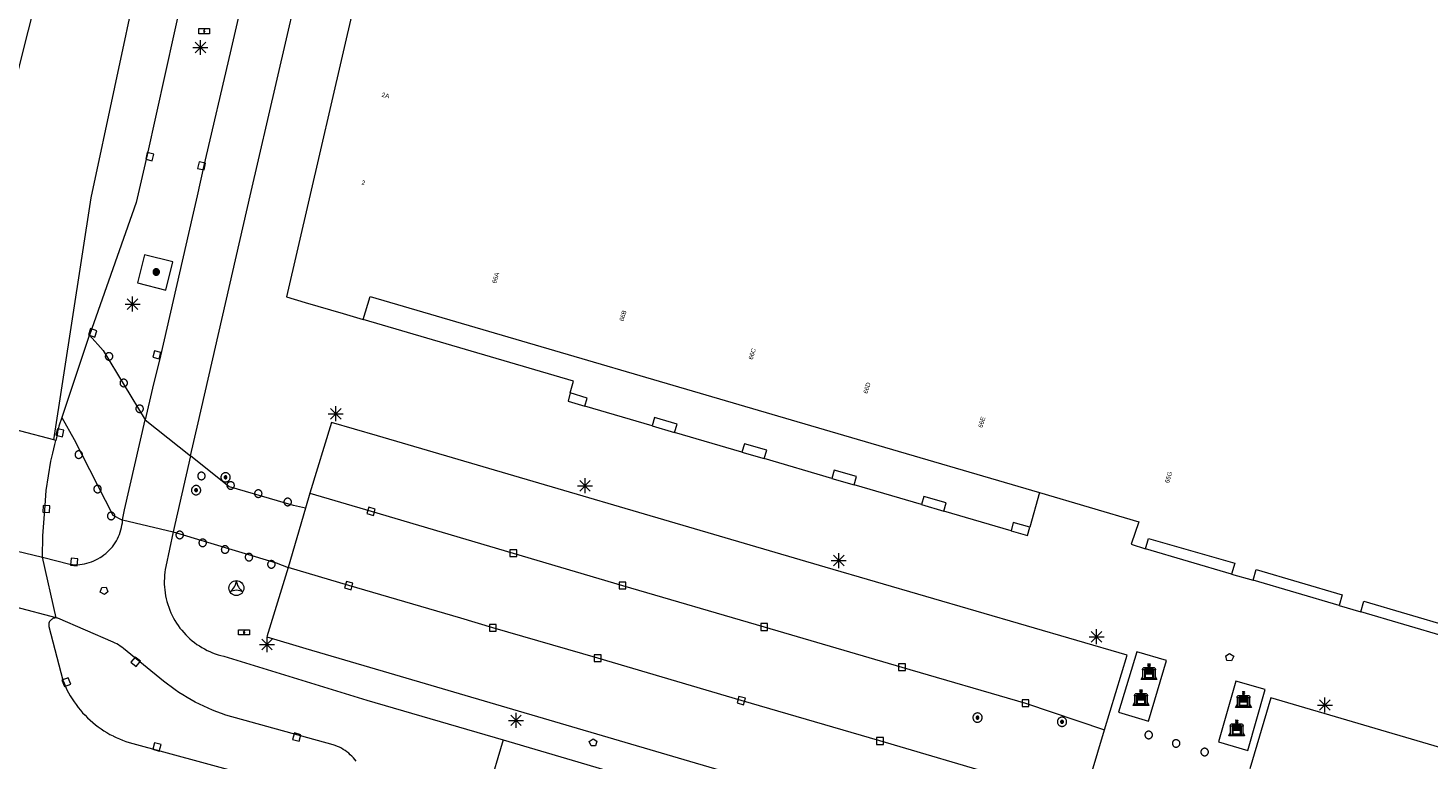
# Model space of a CAD drawing. Header units: metres. Extents: x 135779 to 137489, y 452643 to 455118.
# Tile 68 of 256: x 136674 to 136767, y 453144 to 453193. Entities that reach past the tile are written whole.
import ezdxf
from ezdxf.enums import TextEntityAlignment as Align

# ---------------------------------------------------------------- set-up
doc = ezdxf.new("R2010")
doc.units = ezdxf.units.M
for name, color, linetype, lineweight in [('KTop_BAK_Afval apart plaats', 96, 'Continuous', 13), ('KTop_KST_KAST', 40, 'Continuous', 13), ('KTop_NAR_Huisnummer tijdelijk (t)', 7, 'Continuous', 13), ('KTop_PAL_Afsluitpaal', 222, 'Continuous', 13), ('KTop_PAL_Lichtmast', 40, 'Continuous', 13), ('KTop_PND_Grondvlaksituatie van BAG-pand [tachy]', 1, 'Continuous', 13), ('KTop_PUT_Brandkraan of -put', 1, 'Continuous', 13), ('KTop_PUT_Inspectie- of rioolput', 15, 'Continuous', 13), ('KTop_PUT_Kolk', 15, 'Continuous', 13), ('KTop_STM_Reclamezuil', 40, 'Continuous', 13), ('KTop_VGO_Boom', 92, 'Continuous', 13), ('KTop_WGD_Fietspad', 40, 'Continuous', 13), ('KTop_WGD_Rijbaan_Lokale weg', 251, 'Continuous', 13), ('KTop_WGD_Rijbaan_Lokale weg_verkeersdrempel', 40, 'Continuous', 13), ('KTop_WGD_Voetpad', 251, 'Continuous', 13)]:
    doc.layers.add(name, color=color, linetype=linetype, lineweight=lineweight)
doc.styles.add('Style-ROVUCURSIEF', font='ROVUCURSIEF.shx')

# ---------------------------------------------------------------- blocks, each defined once
blk = doc.blocks.new('BAK_Afval_apart_plaats')
at = {"layer": 'KTop_BAK_Afval apart plaats'}
for p, q in [((-0.43, 0.141), (-0.425, 0.168)), ((-0.43, 0.118), (-0.43, 0.141)), ((-0.29, 0.118), (-0.43, 0.118)), ((-0.43, 0.118), (-0.43, -0.457)), ((-0.29, 0.118), (-0.43, 0.118)), ((-0.425, 0.168), (-0.416, 0.193)), ((-0.416, 0.193), (-0.403, 0.215)), ((-0.403, 0.215), (-0.384, 0.24)), ((-0.384, 0.24), (-0.364, 0.258)), ((-0.364, 0.258), (-0.342, 0.272)), ((-0.342, 0.272), (0, 0.272)), ((-0.282, 0.167), (-0.29, 0.146)), ((-0.282, 0.167), (-0.29, 0.146)), ((-0.29, 0.146), (-0.29, 0.118)), ((-0.29, 0.146), (-0.29, 0.118)), ((-0.29, -0.429), (-0.29, 0.118)), ((-0.29, 0.118), (-0.29, -0.429)), ((-0.273, 0.186), (-0.282, 0.167)), ((-0.273, 0.186), (-0.282, 0.167)), ((-0.248, 0.217), (-0.273, 0.186)), ((-0.248, 0.217), (-0.273, 0.186)), ((0.248, 0.217), (-0.248, 0.217)), ((0.248, 0.217), (-0.248, 0.217)), ((-0.242, 0.081), (-0.242, 0.153)), ((-0.242, 0.153), (0.242, 0.153)), ((0.242, 0.081), (-0.242, 0.081)), ((-0.242, 0.034), (-0.242, 0.081)), ((-0.242, 0.081), (0.242, 0.081)), ((-0.242, -0.059), (-0.242, 0.034)), ((-0.242, 0.034), (0.242, 0.034)), ((0.242, 0.034), (-0.242, 0.034)), ((-0.073, 0.513), (-0.072, 0.515)), ((-0.073, 0.513), (-0.073, 0.49)), ((-0.072, 0.511), (-0.073, 0.513)), ((-0.072, 0.511), (-0.073, 0.513)), ((-0.073, 0.49), (-0.072, 0.488)), ((-0.073, 0.399), (-0.073, 0.376)), ((-0.072, 0.397), (-0.073, 0.399)), ((-0.073, 0.376), (-0.072, 0.374)), ((-0.072, 0.515), (-0.071, 0.516)), ((-0.07, 0.51), (-0.072, 0.511)), ((-0.07, 0.51), (-0.072, 0.511)), ((-0.072, 0.488), (-0.07, 0.486)), ((-0.07, 0.396), (-0.072, 0.397)), ((-0.072, 0.374), (-0.07, 0.373)), ((-0.071, 0.516), (-0.07, 0.517)), ((-0.07, 0.517), (-0.067, 0.519)), ((-0.069, 0.509), (-0.07, 0.51)), ((-0.069, 0.509), (-0.07, 0.51)), ((-0.07, 0.486), (-0.069, 0.485)), ((-0.069, 0.395), (-0.07, 0.396)), ((-0.07, 0.373), (-0.069, 0.371)), ((-0.066, 0.507), (-0.069, 0.509)), ((-0.066, 0.507), (-0.069, 0.509)), ((-0.069, 0.485), (-0.066, 0.484)), ((-0.066, 0.394), (-0.069, 0.395)), ((-0.069, 0.371), (-0.066, 0.37)), ((-0.067, 0.519), (-0.065, 0.52)), ((-0.063, 0.506), (-0.066, 0.507)), ((-0.063, 0.506), (-0.066, 0.507)), ((-0.066, 0.484), (-0.063, 0.483)), ((-0.063, 0.392), (-0.066, 0.394)), ((-0.066, 0.37), (-0.063, 0.369)), ((-0.065, 0.52), (-0.061, 0.521)), ((-0.059, 0.505), (-0.063, 0.506)), ((-0.059, 0.505), (-0.063, 0.506)), ((-0.063, 0.483), (-0.059, 0.482)), ((-0.059, 0.391), (-0.063, 0.392)), ((-0.063, 0.369), (-0.059, 0.368)), ((-0.061, 0.521), (-0.055, 0.523)), ((-0.054, 0.504), (-0.059, 0.505)), ((-0.054, 0.504), (-0.059, 0.505)), ((-0.059, 0.482), (-0.054, 0.481)), ((-0.054, 0.39), (-0.059, 0.391)), ((-0.059, 0.368), (-0.054, 0.367)), ((-0.055, 0.523), (-0.049, 0.524)), ((-0.048, 0.503), (-0.054, 0.504)), ((-0.048, 0.503), (-0.054, 0.504)), ((-0.054, 0.481), (-0.048, 0.48)), ((-0.048, 0.389), (-0.054, 0.39)), ((-0.054, 0.367), (-0.048, 0.366)), ((-0.049, 0.524), (-0.043, 0.525)), ((-0.043, 0.502), (-0.048, 0.503)), ((-0.043, 0.502), (-0.048, 0.503)), ((-0.048, 0.48), (-0.043, 0.479)), ((-0.043, 0.388), (-0.048, 0.389)), ((-0.048, 0.366), (-0.043, 0.365)), ((-0.043, 0.525), (-0.035, 0.526)), ((-0.036, 0.501), (-0.043, 0.502)), ((-0.036, 0.501), (-0.043, 0.502)), ((-0.043, 0.479), (-0.036, 0.478)), ((-0.036, 0.388), (-0.043, 0.388)), ((-0.043, 0.365), (-0.036, 0.364)), ((-0.03, 0.501), (-0.036, 0.501)), ((-0.03, 0.501), (-0.036, 0.501)), ((-0.036, 0.478), (-0.03, 0.478)), ((-0.03, 0.387), (-0.036, 0.388)), ((-0.036, 0.364), (-0.03, 0.364)), ((-0.035, 0.526), (-0.029, 0.527)), ((-0.021, 0.5), (-0.03, 0.501)), ((-0.021, 0.5), (-0.03, 0.501)), ((-0.03, 0.478), (-0.028, 0.478)), ((-0.021, 0.387), (-0.03, 0.387)), ((-0.03, 0.364), (-0.028, 0.364)), ((-0.029, 0.527), (-0.023, 0.527)), ((-0.028, 0.478), (-0.021, 0.477)), ((-0.028, 0.468), (-0.028, 0.478)), ((-0.028, 0.478), (-0.021, 0.477)), ((-0.028, 0.4), (-0.028, 0.468)), ((-0.028, 0.468), (-0.021, 0.468)), ((-0.021, 0.468), (-0.028, 0.468)), ((-0.021, 0.4), (-0.028, 0.4)), ((-0.028, 0.364), (-0.021, 0.363)), ((-0.028, 0.355), (-0.028, 0.364)), ((-0.028, 0.364), (-0.021, 0.363)), ((-0.028, 0.272), (-0.028, 0.355)), ((-0.028, 0.355), (-0.021, 0.354)), ((-0.021, 0.354), (-0.028, 0.355)), ((0.028, 0.272), (-0.028, 0.272)), ((-0.023, 0.527), (-0.013, 0.528)), ((-0.014, 0.5), (-0.021, 0.5)), ((-0.014, 0.5), (-0.021, 0.5)), ((-0.021, 0.477), (-0.014, 0.477)), ((-0.021, 0.477), (-0.014, 0.477)), ((-0.021, 0.468), (-0.014, 0.468)), ((-0.014, 0.468), (-0.021, 0.468)), ((-0.014, 0.399), (-0.021, 0.4)), ((-0.014, 0.386), (-0.021, 0.387)), ((-0.021, 0.363), (-0.014, 0.363)), ((-0.021, 0.363), (-0.014, 0.363)), ((-0.021, 0.354), (-0.014, 0.354)), ((-0.014, 0.354), (-0.021, 0.354)), ((0, 0.5), (-0.014, 0.5)), ((0, 0.5), (-0.014, 0.5)), ((-0.014, 0.477), (0, 0.477)), ((-0.014, 0.477), (0, 0.477)), ((-0.014, 0.468), (0, 0.468)), ((0, 0.468), (-0.014, 0.468)), ((0, 0.399), (-0.014, 0.399)), ((0, 0.386), (-0.014, 0.386)), ((-0.014, 0.363), (0, 0.363)), ((-0.014, 0.363), (0, 0.363)), ((-0.014, 0.354), (0, 0.354)), ((0, 0.354), (-0.014, 0.354)), ((-0.013, 0.528), (-0.005, 0.528)), ((-0.005, 0.528), (0, 0.528)), ((0, 0.528), (0.005, 0.528)), ((0, 0.5), (0, 0.477)), ((0, 0.477), (0, 0.5)), ((0, 0.477), (0, 0.5)), ((0, 0.5), (0.014, 0.5)), ((0.014, 0.5), (0, 0.5)), ((0.014, 0.477), (0, 0.477)), ((0, 0.477), (0.014, 0.477)), ((0.014, 0.468), (0, 0.468)), ((0, 0.468), (0, 0.399)), ((0, 0.468), (0, 0.399)), ((0.014, 0.468), (0, 0.468)), ((0, 0.399), (0.014, 0.399)), ((0, 0.363), (0, 0.386)), ((0, 0.363), (0, 0.386)), ((0, 0.386), (0.014, 0.386)), ((0.014, 0.363), (0, 0.363)), ((0, 0.363), (0.014, 0.363)), ((0, 0.354), (0.014, 0.354)), ((0, 0.272), (0, 0.354)), ((0, 0.354), (0, 0.272)), ((0.014, 0.354), (0, 0.354)), ((0, 0.272), (0.342, 0.272)), ((0.028, 0.272), (0, 0.272)), ((0, 0.272), (0.028, 0.272)), ((0.005, 0.528), (0.013, 0.528)), ((0.013, 0.528), (0.023, 0.527)), ((0.014, 0.5), (0.021, 0.5)), ((0.021, 0.5), (0.014, 0.5)), ((0.021, 0.477), (0.014, 0.477)), ((0.014, 0.477), (0.021, 0.477)), ((0.021, 0.468), (0.014, 0.468)), ((0.021, 0.468), (0.014, 0.468)), ((0.014, 0.399), (0.021, 0.4)), ((0.014, 0.386), (0.021, 0.387)), ((0.021, 0.363), (0.014, 0.363)), ((0.014, 0.363), (0.021, 0.363)), ((0.014, 0.354), (0.021, 0.354)), ((0.021, 0.354), (0.014, 0.354)), ((0.021, 0.5), (0.03, 0.501)), ((0.03, 0.501), (0.021, 0.5)), ((0.028, 0.478), (0.021, 0.477)), ((0.021, 0.477), (0.028, 0.478)), ((0.021, 0.468), (0.028, 0.468)), ((0.028, 0.468), (0.021, 0.468)), ((0.028, 0.468), (0.021, 0.468)), ((0.021, 0.4), (0.028, 0.4)), ((0.021, 0.387), (0.03, 0.387)), ((0.028, 0.364), (0.021, 0.363)), ((0.021, 0.363), (0.028, 0.364)), ((0.021, 0.354), (0.028, 0.355)), ((0.028, 0.355), (0.021, 0.354)), ((0.023, 0.527), (0.029, 0.527)), ((0.03, 0.478), (0.028, 0.478)), ((0.028, 0.478), (0.028, 0.468)), ((0.028, 0.4), (0.028, 0.468)), ((0.03, 0.364), (0.028, 0.364)), ((0.028, 0.364), (0.028, 0.355)), ((0.028, 0.355), (0.028, 0.272)), ((0.029, 0.527), (0.035, 0.526)), ((0.03, 0.501), (0.036, 0.501)), ((0.036, 0.501), (0.03, 0.501)), ((0.036, 0.478), (0.03, 0.478)), ((0.03, 0.387), (0.036, 0.388)), ((0.036, 0.364), (0.03, 0.364)), ((0.035, 0.526), (0.043, 0.525)), ((0.036, 0.501), (0.043, 0.502)), ((0.043, 0.502), (0.036, 0.501)), ((0.043, 0.479), (0.036, 0.478)), ((0.036, 0.388), (0.043, 0.388)), ((0.043, 0.365), (0.036, 0.364)), ((0.043, 0.525), (0.049, 0.524)), ((0.043, 0.502), (0.048, 0.503)), ((0.048, 0.503), (0.043, 0.502)), ((0.048, 0.48), (0.043, 0.479)), ((0.043, 0.388), (0.048, 0.389)), ((0.048, 0.366), (0.043, 0.365)), ((0.048, 0.503), (0.054, 0.504)), ((0.054, 0.504), (0.048, 0.503)), ((0.054, 0.481), (0.048, 0.48)), ((0.048, 0.389), (0.054, 0.39)), ((0.054, 0.367), (0.048, 0.366)), ((0.049, 0.524), (0.055, 0.523)), ((0.054, 0.504), (0.059, 0.505)), ((0.059, 0.505), (0.054, 0.504)), ((0.059, 0.482), (0.054, 0.481)), ((0.054, 0.39), (0.059, 0.391)), ((0.059, 0.368), (0.054, 0.367)), ((0.055, 0.523), (0.061, 0.521)), ((0.059, 0.505), (0.063, 0.506)), ((0.063, 0.506), (0.059, 0.505)), ((0.063, 0.483), (0.059, 0.482)), ((0.059, 0.391), (0.063, 0.392)), ((0.063, 0.369), (0.059, 0.368)), ((0.061, 0.521), (0.065, 0.52)), ((0.063, 0.506), (0.066, 0.507)), ((0.066, 0.507), (0.063, 0.506)), ((0.066, 0.484), (0.063, 0.483)), ((0.063, 0.392), (0.066, 0.394)), ((0.066, 0.37), (0.063, 0.369)), ((0.065, 0.52), (0.067, 0.519)), ((0.066, 0.507), (0.069, 0.509)), ((0.069, 0.509), (0.066, 0.507)), ((0.069, 0.485), (0.066, 0.484)), ((0.066, 0.394), (0.069, 0.395)), ((0.069, 0.371), (0.066, 0.37)), ((0.067, 0.519), (0.07, 0.517)), ((0.069, 0.509), (0.07, 0.51)), ((0.07, 0.51), (0.069, 0.509)), ((0.07, 0.486), (0.069, 0.485)), ((0.069, 0.395), (0.07, 0.396)), ((0.07, 0.373), (0.069, 0.371)), ((0.07, 0.517), (0.071, 0.516)), ((0.07, 0.51), (0.072, 0.511)), ((0.072, 0.511), (0.07, 0.51)), ((0.072, 0.488), (0.07, 0.486)), ((0.07, 0.396), (0.072, 0.397)), ((0.072, 0.374), (0.07, 0.373)), ((0.071, 0.516), (0.072, 0.515)), ((0.072, 0.515), (0.073, 0.513)), ((0.072, 0.511), (0.073, 0.513)), ((0.073, 0.513), (0.072, 0.511)), ((0.073, 0.49), (0.072, 0.488)), ((0.072, 0.397), (0.073, 0.399)), ((0.073, 0.376), (0.072, 0.374)), ((0.073, 0.513), (0.073, 0.49)), ((0.073, 0.399), (0.073, 0.376)), ((0.242, 0.153), (0.242, 0.081)), ((0.242, 0.081), (0.242, 0.034)), ((0.242, 0.034), (0.242, -0.059)), ((0.273, 0.186), (0.248, 0.217)), ((0.273, 0.186), (0.248, 0.217)), ((0.282, 0.167), (0.273, 0.186)), ((0.282, 0.167), (0.273, 0.186)), ((0.29, 0.146), (0.282, 0.167)), ((0.29, 0.146), (0.282, 0.167)), ((0.29, 0.118), (0.29, 0.146)), ((0.29, 0.118), (0.29, 0.146)), ((0.43, 0.118), (0.29, 0.118)), ((0.29, 0.118), (0.29, -0.429)), ((0.43, 0.118), (0.29, 0.118)), ((0.29, -0.429), (0.29, 0.118)), ((0.342, 0.272), (0.364, 0.258)), ((0.364, 0.258), (0.384, 0.24)), ((0.384, 0.24), (0.403, 0.215)), ((0.403, 0.215), (0.416, 0.193)), ((0.416, 0.193), (0.425, 0.168)), ((0.425, 0.168), (0.43, 0.141)), ((0.43, 0.141), (0.43, 0.118)), ((0.43, -0.457), (0.43, 0.118)), ((-0.528, -0.528), (-0.43, -0.332)), ((0.528, -0.528), (-0.528, -0.528)), ((-0.43, -0.332), (-0.43, -0.457)), ((-0.43, -0.457), (0.43, -0.457)), ((-0.43, -0.457), (0.43, -0.457)), ((0.29, -0.429), (-0.29, -0.429)), ((-0.29, -0.429), (0.29, -0.429)), ((0.242, -0.059), (-0.242, -0.059)), ((-0.242, -0.059), (-0.242, -0.092)), ((0.242, -0.059), (-0.242, -0.059)), ((-0.242, -0.092), (0.242, -0.092)), ((-0.242, -0.11), (-0.242, -0.092)), ((-0.242, -0.092), (0.242, -0.092)), ((0.242, -0.11), (-0.242, -0.11)), ((0.242, -0.11), (-0.242, -0.11)), ((-0.242, -0.147), (0.242, -0.147)), ((-0.242, -0.41), (-0.242, -0.147)), ((0.242, -0.41), (-0.242, -0.41)), ((0.242, -0.11), (0.242, -0.059)), ((0.242, -0.092), (0.242, -0.11)), ((0.242, -0.092), (0.242, -0.11)), ((0.242, -0.147), (0.242, -0.41)), ((0.43, -0.457), (0.43, -0.332)), ((0.43, -0.332), (0.528, -0.528))]:
    blk.add_line(p, q, dxfattribs=at)
at = {"layer": 'KTop_BAK_Afval apart plaats', "flags": 128}
blk.add_lwpolyline([(0.029, 0.413), (0.035, 0.412), (0.043, 0.411), (0.049, 0.41), (0.055, 0.409), (0.061, 0.407), (0.065, 0.406), (0.067, 0.405), (0.07, 0.403), (0.071, 0.402), (0.072, 0.401), (0.073, 0.399), (0.072, 0.397), (0.07, 0.396), (0.069, 0.395), (0.066, 0.394), (0.063, 0.392), (0.059, 0.391), (0.054, 0.39), (0.048, 0.389), (0.043, 0.388), (0.036, 0.388), (0.03, 0.387), (0.021, 0.387), (0.014, 0.386), (0, 0.386), (-0.014, 0.386), (-0.021, 0.387), (-0.03, 0.387), (-0.036, 0.388), (-0.043, 0.388), (-0.048, 0.389), (-0.054, 0.39), (-0.059, 0.391), (-0.063, 0.392), (-0.066, 0.394), (-0.069, 0.395), (-0.07, 0.396), (-0.072, 0.397), (-0.073, 0.399), (-0.072, 0.401), (-0.071, 0.402), (-0.07, 0.403), (-0.067, 0.405), (-0.065, 0.406), (-0.061, 0.407), (-0.055, 0.409), (-0.049, 0.41), (-0.043, 0.411), (-0.035, 0.412), (-0.029, 0.413), (-0.028, 0.413), (-0.028, 0.4), (-0.021, 0.4), (-0.014, 0.399), (0, 0.399), (0.014, 0.399), (0.021, 0.4), (0.028, 0.4), (0.028, 0.413), (0.029, 0.413), (0.028, 0.413)], dxfattribs=at)
at = {"layer": 'KTop_BAK_Afval apart plaats'}
for p in [(0, 0), (-0.43, -0.457)]:
    blk.add_point(p, dxfattribs=at)
blk = doc.blocks.new('KST_KAST')
at = {"layer": 'KTop_KST_KAST', "flags": 128}
blk.add_lwpolyline([(-0.365, 0.169), (0.365, 0.169), (0.365, -0.169), (-0.365, -0.169), (-0.365, 0.169)], close=True, dxfattribs=at)
blk.add_lwpolyline([(0.045, 0.146), (-0.045, 0), (0.045, 0), (-0.045, -0.146)], dxfattribs=at)
blk = doc.blocks.new('PAL_Lichtmast')
at = {"layer": 'KTop_PAL_Lichtmast'}
for p, q in [((-0.354, -0.354), (0.354, 0.354)), ((0.354, -0.354), (-0.354, 0.354)), ((0, -0.5), (0, 0.5)), ((-0.5, 0), (0.5, 0))]:
    blk.add_line(p, q, dxfattribs=at)
blk = doc.blocks.new('PAL_Afsluitpaal')
at = {"layer": 'KTop_PAL_Afsluitpaal', "flags": 128}
blk.add_lwpolyline([(0.25, 0), (0.249, 0.026), (0.245, 0.052), (0.238, 0.077), (0.228, 0.102), (0.217, 0.125), (0.202, 0.147), (0.186, 0.167), (0.167, 0.186), (0.147, 0.202), (0.125, 0.217), (0.102, 0.228), (0.077, 0.238), (0.052, 0.245), (0.026, 0.249), (0, 0.25), (-0.026, 0.249), (-0.052, 0.245), (-0.077, 0.238), (-0.102, 0.228), (-0.125, 0.217), (-0.147, 0.202), (-0.167, 0.186), (-0.186, 0.167), (-0.202, 0.147), (-0.217, 0.125), (-0.228, 0.102), (-0.238, 0.077), (-0.245, 0.052), (-0.249, 0.026), (-0.25, 0), (-0.249, -0.026), (-0.245, -0.052), (-0.238, -0.077), (-0.228, -0.102), (-0.217, -0.125), (-0.202, -0.147), (-0.186, -0.167), (-0.167, -0.186), (-0.147, -0.202), (-0.125, -0.217), (-0.102, -0.228), (-0.077, -0.238), (-0.052, -0.245), (-0.026, -0.249), (0, -0.25), (0.026, -0.249), (0.052, -0.245), (0.077, -0.238), (0.102, -0.228), (0.125, -0.217), (0.147, -0.202), (0.167, -0.186), (0.186, -0.167), (0.202, -0.147), (0.217, -0.125), (0.228, -0.102), (0.238, -0.077), (0.245, -0.052), (0.249, -0.026), (0.25, 0)], dxfattribs=at)
blk = doc.blocks.new('PUT_Kolk')
at = {"layer": 'KTop_PUT_Kolk', "flags": 128}
blk.add_lwpolyline([(0.225, -0.225), (0.225, 0.225), (-0.225, 0.225), (-0.225, -0.225), (0.225, -0.225)], dxfattribs=at)
blk = doc.blocks.new('PUT_Brandkraan_of_-put')
at = {"layer": 'KTop_PUT_Brandkraan of -put'}
for p, q in [((-0.25, 0.034), (0, 0.25)), ((-0.158, -0.25), (-0.25, 0.034)), ((0, 0.25), (0.25, 0.033)), ((0.25, 0.033), (0.158, -0.25)), ((0.158, -0.25), (-0.158, -0.25))]:
    blk.add_line(p, q, dxfattribs=at)
blk = doc.blocks.new('PUT_Inspectie-_of_rioolput')
at = {"layer": 'KTop_PUT_Inspectie- of rioolput', "flags": 128}
for points in [[(0.31, 0), (0.308, 0.032), (0.303, 0.064), (0.294, 0.095), (0.283, 0.126), (0.268, 0.155), (0.25, 0.182), (0.23, 0.207), (0.207, 0.23), (0.182, 0.25), (0.154, 0.268), (0.126, 0.283), (0.095, 0.294), (0.064, 0.303), (0.032, 0.308), (0, 0.309), (-0.032, 0.308), (-0.064, 0.303), (-0.096, 0.294), (-0.126, 0.283), (-0.155, 0.268), (-0.182, 0.25), (-0.207, 0.23), (-0.23, 0.207), (-0.25, 0.182), (-0.268, 0.154), (-0.283, 0.126), (-0.294, 0.095), (-0.303, 0.064), (-0.308, 0.032), (-0.309, 0), (-0.308, -0.032), (-0.303, -0.064), (-0.294, -0.096), (-0.283, -0.126), (-0.268, -0.155), (-0.25, -0.182), (-0.23, -0.207), (-0.207, -0.23), (-0.182, -0.25), (-0.155, -0.268), (-0.126, -0.283), (-0.096, -0.294), (-0.064, -0.303), (-0.032, -0.308), (0, -0.309), (0.032, -0.308), (0.064, -0.303), (0.095, -0.294), (0.126, -0.283), (0.155, -0.268), (0.182, -0.25), (0.207, -0.23), (0.23, -0.207), (0.25, -0.182), (0.268, -0.155), (0.283, -0.126), (0.294, -0.096), (0.303, -0.064), (0.308, -0.032), (0.31, 0)], [(0.095, 0), (0.094, 0.009), (0.092, 0.019), (0.09, 0.029), (0.086, 0.038), (0.082, 0.047), (0.076, 0.055), (0.07, 0.063), (0.063, 0.07), (0.055, 0.076), (0.047, 0.082), (0.038, 0.086), (0.029, 0.09), (0.019, 0.092), (0.009, 0.094), (0, 0.094), (-0.01, 0.094), (-0.02, 0.092), (-0.029, 0.09), (-0.039, 0.086), (-0.048, 0.082), (-0.056, 0.076), (-0.064, 0.07), (-0.071, 0.063), (-0.077, 0.055), (-0.082, 0.047), (-0.087, 0.038), (-0.09, 0.029), (-0.093, 0.019), (-0.094, 0.009), (-0.095, 0), (-0.094, -0.01), (-0.093, -0.02), (-0.09, -0.029), (-0.087, -0.039), (-0.082, -0.048), (-0.077, -0.056), (-0.071, -0.064), (-0.064, -0.071), (-0.056, -0.077), (-0.047, -0.082), (-0.039, -0.087), (-0.029, -0.09), (-0.02, -0.093), (-0.01, -0.094), (0, -0.095), (0.009, -0.094), (0.019, -0.093), (0.029, -0.09), (0.038, -0.087), (0.047, -0.082), (0.055, -0.077), (0.063, -0.071), (0.07, -0.064), (0.076, -0.056), (0.082, -0.047), (0.086, -0.039), (0.09, -0.029), (0.092, -0.02), (0.094, -0.01), (0.095, 0)], [(0.035, 0), (0.034, 0.003), (0.034, 0.007), (0.033, 0.01), (0.031, 0.014), (0.03, 0.017), (0.028, 0.02), (0.026, 0.023), (0.023, 0.026), (0.02, 0.028), (0.017, 0.03), (0.014, 0.031), (0.01, 0.033), (0.007, 0.034), (0.003, 0.034), (0, 0.034), (-0.004, 0.034), (-0.007, 0.034), (-0.011, 0.033), (-0.014, 0.031), (-0.018, 0.03), (-0.021, 0.028), (-0.023, 0.026), (-0.026, 0.023), (-0.028, 0.02), (-0.03, 0.017), (-0.032, 0.014), (-0.033, 0.01), (-0.034, 0.007), (-0.035, 0.003), (-0.035, 0), (-0.035, -0.004), (-0.034, -0.007), (-0.033, -0.011), (-0.032, -0.014), (-0.03, -0.018), (-0.028, -0.021), (-0.026, -0.023), (-0.023, -0.026), (-0.021, -0.028), (-0.017, -0.03), (-0.014, -0.032), (-0.011, -0.033), (-0.007, -0.034), (-0.004, -0.035), (0, -0.035), (0.003, -0.035), (0.007, -0.034), (0.01, -0.033), (0.014, -0.032), (0.017, -0.03), (0.02, -0.028), (0.023, -0.026), (0.026, -0.023), (0.028, -0.021), (0.03, -0.017), (0.031, -0.014), (0.033, -0.011), (0.034, -0.007), (0.034, -0.004), (0.035, 0)], [(0.01, 0.02), (0.007, 0.02), (0.005, 0.021), (0.003, 0.022), (0.001, 0.022), (-0.001, 0.022), (-0.004, 0.022), (-0.006, 0.021), (-0.008, 0.02), (-0.01, 0.019), (-0.012, 0.018), (-0.014, 0.017), (-0.016, 0.015), (-0.017, 0.013), (-0.019, 0.012), (-0.02, 0.009), (-0.021, 0.007), (-0.022, 0.005), (-0.022, 0.003), (-0.022, 0.001), (-0.022, -0.001), (-0.022, -0.004), (-0.022, -0.006), (-0.021, -0.008), (-0.02, -0.01), (-0.019, -0.012), (-0.017, -0.014), (-0.016, -0.016), (-0.014, -0.017), (-0.012, -0.019), (-0.01, -0.02), (-0.008, -0.021), (-0.006, -0.022), (-0.003, -0.022), (-0.001, -0.022), (0.001, -0.022), (0.003, -0.022), (0.005, -0.022), (0.008, -0.021), (0.01, -0.02), (0.012, -0.019), (0.014, -0.017), (0.015, -0.016), (0.017, -0.014), (0.018, -0.012), (0.02, -0.01), (0.02, -0.008), (0.021, -0.006), (0.022, -0.003), (0.022, -0.001), (0.022, 0.001), (0.022, 0.003), (0.021, 0.005), (0.02, 0.008), (0.019, 0.01), (0.018, 0.012), (0.017, 0.014), (0.015, 0.015), (0.013, 0.017), (0.012, 0.018), (0.01, 0.02)]]:
    blk.add_lwpolyline(points, dxfattribs=at)
blk = doc.blocks.new('STM_Reclamezuil')
at = {"layer": 'KTop_STM_Reclamezuil'}
blk.add_circle((0, 0), 0.5, dxfattribs=at)
for centre, radius, start, end in [((-0.982, 0.568), 0.984, 303.89611, 356.03804), ((0.98, 0.567), 0.982, 183.93068, 236.24524), ((0, -1.149), 0.999, 64.2764, 115.72044)]:
    blk.add_arc(centre, radius, start, end, dxfattribs=at)
blk = doc.blocks.new('VGO_Boom')
at = {"layer": 'KTop_VGO_Boom', "flags": 128}
for points in [[(0.215, 0), (0.214, 0.022), (0.21, 0.045), (0.204, 0.066), (0.196, 0.087), (0.186, 0.108), (0.174, 0.126), (0.16, 0.144), (0.144, 0.16), (0.126, 0.174), (0.107, 0.186), (0.087, 0.196), (0.066, 0.204), (0.045, 0.21), (0.022, 0.214), (-0.001, 0.215), (-0.023, 0.214), (-0.045, 0.21), (-0.067, 0.204), (-0.088, 0.196), (-0.108, 0.186), (-0.127, 0.174), (-0.144, 0.16), (-0.16, 0.144), (-0.174, 0.126), (-0.187, 0.107), (-0.197, 0.087), (-0.205, 0.066), (-0.211, 0.045), (-0.214, 0.022), (-0.215, -0.001), (-0.214, -0.023), (-0.211, -0.045), (-0.205, -0.067), (-0.197, -0.088), (-0.187, -0.108), (-0.174, -0.127), (-0.16, -0.144), (-0.144, -0.16), (-0.127, -0.174), (-0.108, -0.187), (-0.088, -0.197), (-0.067, -0.205), (-0.045, -0.211), (-0.023, -0.214), (0, -0.215), (0.022, -0.214), (0.045, -0.211), (0.066, -0.205), (0.087, -0.197), (0.108, -0.187), (0.126, -0.174), (0.144, -0.16), (0.16, -0.144), (0.174, -0.127), (0.186, -0.108), (0.196, -0.088), (0.204, -0.067), (0.21, -0.045), (0.214, -0.023), (0.215, -0.001)], [(0.155, 0), (0.154, 0.016), (0.152, 0.032), (0.147, 0.048), (0.142, 0.063), (0.134, 0.078), (0.125, 0.091), (0.115, 0.104), (0.104, 0.115), (0.091, 0.125), (0.077, 0.134), (0.063, 0.142), (0.048, 0.147), (0.032, 0.152), (0.016, 0.154), (-0.001, 0.155), (-0.017, 0.154), (-0.033, 0.152), (-0.048, 0.147), (-0.064, 0.142), (-0.078, 0.134), (-0.092, 0.125), (-0.104, 0.115), (-0.116, 0.104), (-0.126, 0.091), (-0.135, 0.077), (-0.142, 0.063), (-0.148, 0.048), (-0.152, 0.032), (-0.155, 0.016), (-0.155, -0.001), (-0.155, -0.017), (-0.152, -0.033), (-0.148, -0.048), (-0.142, -0.064), (-0.135, -0.078), (-0.126, -0.092), (-0.116, -0.104), (-0.104, -0.116), (-0.092, -0.126), (-0.078, -0.135), (-0.064, -0.142), (-0.048, -0.148), (-0.033, -0.152), (-0.017, -0.155), (0, -0.155), (0.016, -0.155), (0.032, -0.152), (0.048, -0.148), (0.063, -0.142), (0.078, -0.135), (0.091, -0.126), (0.104, -0.116), (0.115, -0.104), (0.125, -0.092), (0.134, -0.078), (0.142, -0.064), (0.147, -0.048), (0.152, -0.033), (0.154, -0.017), (0.155, -0.001)], [(0.095, 0), (0.094, 0.01), (0.093, 0.02), (0.09, 0.029), (0.087, 0.039), (0.082, 0.048), (0.077, 0.056), (0.071, 0.064), (0.064, 0.071), (0.056, 0.077), (0.047, 0.082), (0.039, 0.087), (0.029, 0.09), (0.02, 0.093), (0.01, 0.094), (-0.001, 0.095), (-0.01, 0.094), (-0.02, 0.093), (-0.03, 0.09), (-0.039, 0.087), (-0.048, 0.082), (-0.056, 0.077), (-0.064, 0.071), (-0.071, 0.064), (-0.077, 0.056), (-0.083, 0.047), (-0.087, 0.039), (-0.091, 0.029), (-0.093, 0.02), (-0.095, 0.01), (-0.095, -0.001), (-0.095, -0.01), (-0.093, -0.02), (-0.091, -0.03), (-0.087, -0.039), (-0.083, -0.048), (-0.077, -0.056), (-0.071, -0.064), (-0.064, -0.071), (-0.056, -0.077), (-0.048, -0.083), (-0.039, -0.087), (-0.03, -0.091), (-0.02, -0.093), (-0.01, -0.095), (0, -0.095), (0.01, -0.095), (0.02, -0.093), (0.029, -0.091), (0.039, -0.087), (0.048, -0.083), (0.056, -0.077), (0.064, -0.071), (0.071, -0.064), (0.077, -0.056), (0.082, -0.048), (0.087, -0.039), (0.09, -0.03), (0.093, -0.02), (0.094, -0.01), (0.095, -0.001)], [(0.035, 0), (0.035, 0.004), (0.034, 0.007), (0.033, 0.011), (0.032, 0.014), (0.03, 0.018), (0.028, 0.021), (0.026, 0.023), (0.023, 0.026), (0.021, 0.028), (0.017, 0.03), (0.014, 0.032), (0.011, 0.033), (0.007, 0.034), (0.004, 0.035), (-0.001, 0.035), (-0.004, 0.035), (-0.008, 0.034), (-0.011, 0.033), (-0.015, 0.032), (-0.018, 0.03), (-0.021, 0.028), (-0.024, 0.026), (-0.027, 0.023), (-0.029, 0.021), (-0.031, 0.017), (-0.032, 0.014), (-0.034, 0.011), (-0.035, 0.007), (-0.035, 0.004), (-0.035, -0.001), (-0.035, -0.004), (-0.035, -0.008), (-0.034, -0.011), (-0.032, -0.015), (-0.031, -0.018), (-0.029, -0.021), (-0.027, -0.024), (-0.024, -0.027), (-0.021, -0.029), (-0.018, -0.031), (-0.015, -0.032), (-0.011, -0.034), (-0.008, -0.035), (-0.004, -0.035), (0, -0.035), (0.004, -0.035), (0.007, -0.035), (0.011, -0.034), (0.014, -0.032), (0.018, -0.031), (0.021, -0.029), (0.023, -0.027), (0.026, -0.024), (0.028, -0.021), (0.03, -0.018), (0.032, -0.015), (0.033, -0.011), (0.034, -0.008), (0.035, -0.004), (0.035, 0)]]:
    blk.add_lwpolyline(points, dxfattribs=at)

msp = doc.modelspace()

# ---------------------------------------------------------------- linework, layer by layer
at = {"layer": 'KTop_PND_Grondvlaksituatie van BAG-pand [tachy]', "flags": 128}
for points in [[(136702.189, 453223.848), (136701.231, 453224.128), (136700.128, 453219.338), (136699.477, 453216.512), (136698.828, 453213.694), (136698.107, 453210.56), (136697.707, 453208.824), (136697.914, 453208.776), (136700.037, 453208.288), (136698.322, 453201.953), (136696.763, 453202.392), (136696.849, 453202.7), (136696.484, 453202.803), (136696.33, 453202.846), (136696.108, 453201.792), (136697.476, 453201.395), (136696.956, 453199.119), (136696.559, 453197.384), (136696.365, 453197.44), (136691.131, 453174.802), (136692.375, 453174.435), (136694.926, 453173.682), (136696.263, 453173.287)], [(136696.263, 453173.287), (136696.719, 453174.831), (136729.257, 453165.3), (136741.451, 453161.738)], [(136710.091, 453168.387), (136709.944, 453167.836), (136711.064, 453167.508)], [(136711.064, 453167.508), (136711.227, 453168.036), (136710.091, 453168.387)], [(136717.065, 453165.752), (136717.226, 453166.31), (136715.726, 453166.742), (136715.567, 453166.191)], [(136715.567, 453166.191), (136717.065, 453165.752)], [(136723.056, 453164), (136723.218, 453164.554), (136721.727, 453164.99), (136721.564, 453164.436)], [(136721.564, 453164.436), (136723.056, 453164)], [(136729.055, 453162.245), (136729.219, 453162.803), (136727.732, 453163.238), (136727.568, 453162.68)], [(136727.568, 453162.68), (136729.055, 453162.245)], [(136735.049, 453160.491), (136735.211, 453161.043), (136733.726, 453161.479), (136733.563, 453160.926)], [(136741.451, 453161.738), (136748.071, 453159.787), (136747.566, 453158.29), (136748.516, 453157.97)], [(136733.563, 453160.926), (136735.049, 453160.491)], [(136740.798, 453159.433), (136739.695, 453159.732), (136739.544, 453159.175)], [(136739.544, 453159.175), (136740.635, 453158.856), (136740.798, 453159.433)], [(136748.516, 453157.97), (136748.732, 453158.669), (136754.485, 453157.019), (136754.28, 453156.293)], [(136754.28, 453156.293), (136755.716, 453155.883)], [(136755.716, 453155.883), (136755.919, 453156.594), (136761.674, 453154.901), (136761.472, 453154.184)], [(136761.472, 453154.184), (136762.914, 453153.77)], [(136762.914, 453153.77), (136763.121, 453154.491), (136768.864, 453152.796), (136768.662, 453152.078)]]:
    msp.add_lwpolyline(points, dxfattribs=at)
at = {"layer": 'KTop_WGD_Fietspad', "flags": 128}
for points in [[(136684.725, 453164.177), (136685.233, 453166.399), (136688.705, 453181.54), (136692.309, 453197.165), (136692.928, 453200.111), (136693.448, 453203.08), (136693.738, 453205.042), (136694.15, 453209.061), (136694.429, 453211.557), (136694.625, 453214.849), (136695.088, 453222.633), (136695.516, 453231.427)], [(136692.129, 453230.475), (136691.831, 453225.666), (136691.617, 453222.41), (136691.193, 453215.792), (136690.963, 453212.213), (136690.859, 453211.211), (136690.292, 453205.264), (136690.181, 453204.238), (136689.769, 453202.064), (136689.763, 453202.031), (136689.303, 453199.76), (136688.614, 453196.531), (136687.367, 453191.103), (136685.62, 453183.567), (136685.159, 453181.55), (136684.83, 453180.112), (136682.717, 453170.874), (136682.191, 453168.709), (136681.7, 453166.586)], [(136681.7, 453166.586), (136684.722, 453164.179)], [(136674.837, 453157.413), (136676.656, 453156.949), (136677.021, 453156.912), (136677.179, 453156.917), (136677.337, 453156.93), (136677.495, 453156.95), (136677.651, 453156.978), (136677.805, 453157.014), (136677.957, 453157.058), (136678.107, 453157.109), (136678.255, 453157.168), (136678.399, 453157.233), (136678.54, 453157.306), (136678.677, 453157.386), (136678.809, 453157.472), (136678.938, 453157.565), (136679.061, 453157.664), (136679.18, 453157.77), (136679.293, 453157.881), (136679.401, 453157.997), (136679.502, 453158.119), (136679.598, 453158.245), (136679.687, 453158.376), (136679.769, 453158.512), (136679.845, 453158.651), (136679.914, 453158.794), (136679.975, 453158.94), (136680.029, 453159.089), (136680.076, 453159.24), (136680.115, 453159.394), (136680.146, 453159.549), (136680.17, 453159.706), (136680.186, 453159.864), (136680.188, 453159.901)], [(136680.188, 453159.901), (136683.558, 453159.117)], [(136683.558, 453159.117), (136683.073, 453156.8), (136683.037, 453156.606), (136683.01, 453156.41), (136682.989, 453156.213), (136682.976, 453156.016), (136682.971, 453155.818), (136682.974, 453155.621), (136682.984, 453155.423), (136683.002, 453155.227), (136683.027, 453155.031), (136683.06, 453154.836), (136683.101, 453154.642), (136683.148, 453154.45), (136683.204, 453154.261), (136683.266, 453154.073), (136683.336, 453153.888), (136683.413, 453153.706), (136683.497, 453153.527), (136683.588, 453153.352), (136683.685, 453153.18), (136683.789, 453153.011), (136683.899, 453152.848), (136684.016, 453152.688), (136684.139, 453152.533), (136684.268, 453152.383), (136684.402, 453152.238), (136684.542, 453152.098), (136684.687, 453151.964), (136684.837, 453151.836), (136684.992, 453151.713), (136685.152, 453151.597), (136685.316, 453151.487), (136685.484, 453151.383), (136685.657, 453151.286), (136685.832, 453151.195), (136686.011, 453151.112), (136686.194, 453151.035), (136686.379, 453150.966), (136686.566, 453150.904), (136686.756, 453150.849), (136686.948, 453150.801), (136696.495, 453147.877), (136705.604, 453145.209)], [(136675.754, 453153.36), (136674.837, 453157.413)], [(136695.788, 453143.787), (136695.7, 453143.905), (136695.606, 453144.018), (136695.507, 453144.126), (136695.401, 453144.229), (136695.291, 453144.327), (136695.176, 453144.418), (136695.056, 453144.504), (136694.932, 453144.583), (136694.804, 453144.656), (136694.672, 453144.721), (136694.537, 453144.78), (136694.399, 453144.832), (136694.259, 453144.877), (136687.091, 453146.874), (136686.79, 453146.976), (136686.492, 453147.086), (136686.196, 453147.203), (136685.904, 453147.327), (136685.614, 453147.458), (136685.328, 453147.596), (136685.045, 453147.741), (136684.766, 453147.893), (136684.491, 453148.052), (136684.219, 453148.217), (136683.952, 453148.389), (136683.689, 453148.567), (136683.43, 453148.752), (136683.176, 453148.943), (136682.927, 453149.14), (136680.238, 453151.329), (136680.134, 453151.409), (136680.027, 453151.485), (136679.916, 453151.556), (136679.803, 453151.622), (136679.686, 453151.683), (136679.567, 453151.738), (136675.87, 453153.339), (136675.813, 453153.353), (136675.754, 453153.36)], [(136705.604, 453145.209), (136704.616, 453141.843)]]:
    msp.add_lwpolyline(points, dxfattribs=at)
at = {"layer": 'KTop_WGD_Rijbaan_Lokale weg', "flags": 128}
for points in [[(136675.59, 453165.248), (136678.087, 453181.425), (136681.243, 453196.217), (136685.775, 453217.281)], [(136676.357, 453215.557), (136676.398, 453215.169), (136676.482, 453214.787), (136676.606, 453214.417), (136676.769, 453214.062), (136676.97, 453213.727), (136677.226, 453213.386), (136677.45, 453213.024), (136677.639, 453212.642), (136677.793, 453212.244), (136677.909, 453211.835), (136678.04, 453211.111), (136678.095, 453210.377), (136678.072, 453209.642), (136677.971, 453208.913), (136677.795, 453208.199), (136675.683, 453199.809), (136672.97, 453188.985), (136668.694, 453176.318), (136668.613, 453176.208)], [(136675.59, 453165.248), (136671.156, 453166.408)], [(136692.697, 453161.703), (136692.403, 453160.699)], [(136692.697, 453161.703), (136696.786, 453160.484), (136706.291, 453157.687), (136713.59, 453155.519), (136723.046, 453152.756), (136732.258, 453150.066), (136740.516, 453147.661), (136745.797, 453145.898)], [(136692.403, 453160.699), (136691.238, 453156.719)], [(136744.394, 453141.181), (136739.075, 453142.711), (136730.788, 453145.142), (136721.515, 453147.845), (136711.927, 453150.674), (136704.919, 453152.695), (136702.779, 453153.345), (136695.293, 453155.521), (136691.238, 453156.719)], [(136675.754, 453153.36), (136673.061, 453154.087)], [(136675.754, 453153.36), (136675.696, 453153.36), (136675.637, 453153.353), (136675.58, 453153.338), (136675.525, 453153.317), (136675.474, 453153.288), (136675.426, 453153.254), (136675.383, 453153.214), (136675.344, 453153.17), (136675.312, 453153.12), (136675.286, 453153.068), (136675.267, 453153.012), (136675.255, 453152.955), (136675.25, 453152.896), (136675.252, 453152.837), (136675.261, 453152.779), (136676.189, 453149.211), (136676.275, 453148.994), (136676.368, 453148.779), (136676.469, 453148.569), (136676.576, 453148.361), (136676.691, 453148.157), (136676.812, 453147.958), (136676.94, 453147.762), (136677.075, 453147.571), (136677.216, 453147.385), (136677.363, 453147.204), (136677.517, 453147.027), (136677.676, 453146.856), (136677.841, 453146.691), (136678.011, 453146.531), (136678.187, 453146.377), (136678.368, 453146.229), (136678.554, 453146.088), (136678.744, 453145.953), (136678.939, 453145.824), (136679.139, 453145.702), (136679.342, 453145.587), (136679.549, 453145.478), (136679.579, 453145.464), (136679.76, 453145.377), (136679.974, 453145.283), (136680.191, 453145.197), (136680.411, 453145.118), (136680.633, 453145.046), (136695.624, 453140.968)], [(136744.394, 453141.181), (136745.797, 453145.898)]]:
    msp.add_lwpolyline(points, dxfattribs=at)
at = {"layer": 'KTop_WGD_Rijbaan_Lokale weg_verkeersdrempel', "flags": 128}
for points in [[(136677.967, 453172.236), (136677.962, 453172.222), (136676.122, 453166.753)], [(136677.967, 453172.236), (136678.895, 453171.231), (136681.7, 453166.586)], [(136676.122, 453166.753), (136676.953, 453165.28), (136679.534, 453160.231), (136680.135, 453159.913), (136680.149, 453159.91), (136680.188, 453159.901)], [(136680.188, 453159.901), (136680.194, 453160.022), (136680.308, 453160.578), (136681.7, 453166.586)], [(136674.837, 453157.413), (136674.855, 453158.853), (136675.007, 453160.86), (136675.089, 453161.867), (136675.391, 453163.819), (136675.462, 453164.097), (136675.531, 453164.375), (136675.598, 453164.654), (136675.663, 453164.933), (136675.725, 453165.212)], [(136675.725, 453165.212), (136675.59, 453165.248)], [(136684.722, 453164.179), (136683.558, 453159.117)], [(136684.722, 453164.179), (136684.725, 453164.177)], [(136692.403, 453160.699), (136691.599, 453160.878), (136687.326, 453162.117), (136687.302, 453162.124), (136684.725, 453164.177)], [(136669.533, 453158.683), (136674.837, 453157.413)], [(136683.558, 453159.117), (136690.45, 453157.039), (136691.238, 453156.719)]]:
    msp.add_lwpolyline(points, dxfattribs=at)
at = {"layer": 'KTop_WGD_Voetpad', "flags": 128}
for points in [[(136685.775, 453217.281), (136685.861, 453217.257), (136687.831, 453211.315), (136686.541, 453205.574), (136686.024, 453203.261), (136686.013, 453203.21), (136683.621, 453192.425), (136681.828, 453184.282), (136681.094, 453181.097), (136677.967, 453172.236)], [(136683.072, 453175.246), (136683.552, 453177.133), (136681.654, 453177.616), (136681.174, 453175.73), (136683.072, 453175.246)], [(136710.091, 453168.387), (136710.302, 453169.174), (136696.263, 453173.287)], [(136715.567, 453166.191), (136711.064, 453167.508)], [(136676.122, 453166.753), (136675.925, 453166.168), (136675.887, 453165.976), (136675.848, 453165.785), (136675.808, 453165.594), (136675.767, 453165.403), (136675.725, 453165.212)], [(136745.797, 453145.898), (136747.298, 453150.883), (136727.13, 453156.747), (136697.224, 453165.514), (136694.152, 453166.421), (136692.697, 453161.703)], [(136721.564, 453164.436), (136717.065, 453165.752)], [(136727.568, 453162.68), (136723.056, 453164)], [(136733.563, 453160.926), (136729.055, 453162.245)], [(136741.451, 453161.738), (136740.798, 453159.433)], [(136739.544, 453159.175), (136735.049, 453160.491)], [(136754.28, 453156.293), (136748.516, 453157.97)], [(136691.238, 453156.719), (136689.825, 453152.093), (136692.433, 453151.318), (136697.968, 453149.695), (136743.012, 453136.472), (136744.394, 453141.181)], [(136761.472, 453154.184), (136755.716, 453155.883)], [(136768.662, 453152.078), (136762.914, 453153.77)], [(136746.733, 453147.06), (136748.717, 453146.464), (136749.931, 453150.509), (136747.948, 453151.105), (136746.733, 453147.06)], [(136755.362, 453144.516), (136756.525, 453148.584), (136754.561, 453149.146), (136753.398, 453145.077), (136755.362, 453144.516)], [(136795.229, 453131.696), (136796.633, 453136.413), (136793.461, 453137.329), (136779.111, 453141.51), (136756.898, 453148.029), (136755.494, 453143.278)], [(136705.604, 453145.209), (136710.214, 453143.852), (136714.818, 453142.51)]]:
    msp.add_lwpolyline(points, dxfattribs=at)

# ---------------------------------------------------------------- block references
at = {"layer": 'KTop_BAK_Afval apart plaats'}
for p in [(136748.761, 453149.77), (136748.225, 453148.037), (136755.073, 453147.913), (136754.619, 453146.016)]:
    msp.add_blockref('BAK_Afval_apart_plaats', p, dxfattribs=at)
at = {"layer": 'KTop_KST_KAST'}
for p in [(136685.636, 453192.548), (136688.297, 453152.401)]:
    msp.add_blockref('KST_KAST', p, dxfattribs=at)
at = {"layer": 'KTop_PAL_Afsluitpaal'}
for p in [(136679.282, 453170.827), (136680.263, 453169.053), (136681.323, 453167.33), (136677.257, 453164.266), (136685.453, 453162.84), (136687.406, 453162.209), (136678.514, 453161.968), (136689.25, 453161.66), (136691.217, 453161.107), (136679.422, 453160.171), (136684.003, 453158.903), (136685.537, 453158.378), (136687.032, 453157.927), (136688.627, 453157.421), (136690.126, 453156.939), (136748.738, 453145.546), (136750.571, 453144.98), (136752.476, 453144.404)]:
    msp.add_blockref('PAL_Afsluitpaal', p, dxfattribs=at)
at = {"layer": 'KTop_PAL_Lichtmast'}
for p in [(136685.383, 453191.456), (136680.852, 453174.317), (136694.425, 453167), (136711.08, 453162.191), (136728.036, 453157.193), (136689.835, 453151.582), (136745.26, 453152.103), (136760.51, 453147.546), (136706.47, 453146.521)]:
    msp.add_blockref('PAL_Lichtmast', p, dxfattribs=at)
at = {"layer": 'KTop_PUT_Brandkraan of -put'}
for p, rotation in [((136678.92, 453155.166), 111.7346312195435), ((136754.174, 453150.739), 283.6547858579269), ((136711.588, 453145.039), 73.64000766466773)]:
    msp.add_blockref('PUT_Brandkraan_of_-put', p, dxfattribs=dict(at, rotation=rotation))
at = {"layer": 'KTop_PUT_Inspectie- of rioolput'}
for p, rotation in [((136687.065, 453162.751), 231.4569720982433), ((136685.095, 453161.893), 167.0500305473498), ((136737.303, 453146.704), 73.76271072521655), ((136742.95, 453146.426), 71.53901651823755)]:
    msp.add_blockref('PUT_Inspectie-_of_rioolput', p, dxfattribs=dict(at, rotation=rotation))
at = {"layer": 'KTop_PUT_Kolk'}
for p, rotation in [((136682.001, 453184.166), 167.0224640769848), ((136685.462, 453183.555), 347.1257697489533), ((136678.189, 453172.4), 160.5623327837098), ((136682.473, 453170.93), 346.3442258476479), ((136676.002, 453165.731), 168.1718283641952), ((136675.089, 453160.639), 175.6689762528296), ((136696.786, 453160.483), 73.6026264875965), ((136676.944, 453157.096), 264.2117071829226), ((136695.294, 453155.521), 253.7921256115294), ((136681.059, 453150.434), 50.85243710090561), ((136676.426, 453149.073), 201.619084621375), ((136721.516, 453147.845), 253.7490485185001), ((136691.821, 453145.406), 74.43219865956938), ((136682.476, 453144.747), 254.7820789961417)]:
    msp.add_blockref('PUT_Kolk', p, dxfattribs=dict(at, rotation=rotation))
for p in [(136706.291, 453157.687), (136713.59, 453155.519), (136704.919, 453152.695), (136723.046, 453152.756), (136711.927, 453150.674), (136732.258, 453150.066), (136740.516, 453147.661), (136730.788, 453145.142)]:
    msp.add_blockref('PUT_Kolk', p, dxfattribs=at)
at = {"layer": 'KTop_STM_Reclamezuil'}
msp.add_blockref('STM_Reclamezuil', (136687.79, 453155.356), dxfattribs=at)
at = {"layer": 'KTop_VGO_Boom'}
msp.add_blockref('VGO_Boom', (136682.434, 453176.466), dxfattribs=at)

# ---------------------------------------------------------------- texts
at = {"layer": 'KTop_NAR_Huisnummer tijdelijk (t)', "style": 'Style-ROVUCURSIEF'}
for s, rotation, p in [('2A', 347.1, (136697.511, 453188.314)), ('2', 347.1, (136696.165, 453182.454)), ('66A', 73.5, (136704.996, 453175.713)), ('66B', 73.5, (136713.509, 453173.188)), ('66C', 73.5, (136722.139, 453170.628)), ('66D', 73.5, (136729.811, 453168.353)), ('66E', 73.5, (136737.483, 453166.077)), ('66G', 73.5, (136749.95, 453162.379))]:
    msp.add_text(s, height=0.3, rotation=rotation, dxfattribs=at).set_placement(p, align=Align.MIDDLE_LEFT)

doc.saveas('drawing.dxf')
